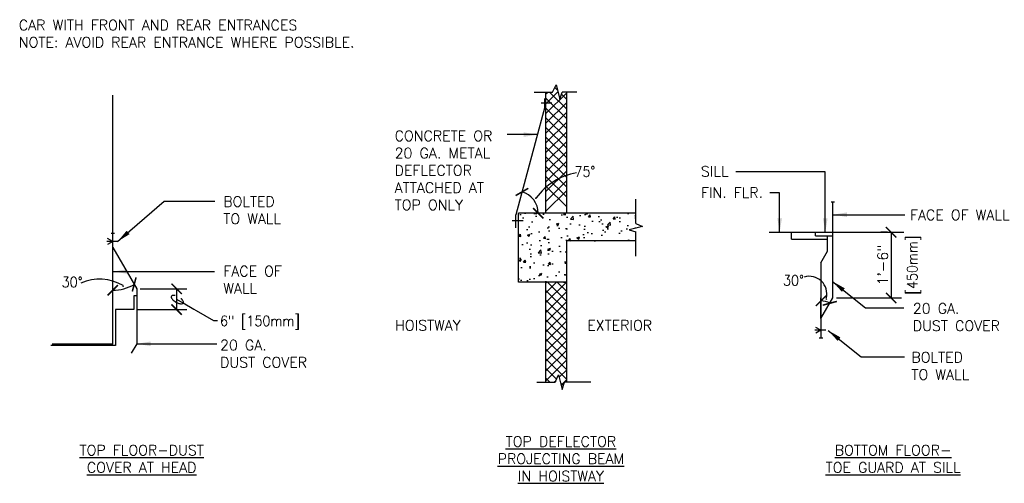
# Model space of a CAD drawing. Header units: inches. Extents: x 0.8 to 15.4, y 0.8 to 10.6.
# Tile 1 of 4: x 1.4 to 10.3, y 0.8 to 5. Entities that reach past the tile are written whole.
import ezdxf
from ezdxf.enums import TextEntityAlignment as Align

# ---------------------------------------------------------------- set-up
doc = ezdxf.new("R2010")
doc.units = ezdxf.units.IN
doc.header["$LTSCALE"] = 0.5
doc.header["$MEASUREMENT"] = 0
doc.header["$PDSIZE"] = -1
doc.layers.get('Defpoints').update_dxf_attribs({"color": 2})
for name, color, linetype in [('A-DETL-DIMS', 2, 'Continuous'), ('A-DETL-MEDM', 4, 'Continuous'), ('A-DETL-PATT', 8, 'Continuous'), ('A-DETL-TEXT', 2, 'Continuous')]:
    doc.layers.add(name, color=color, linetype=linetype)
doc.styles.add('Romans', font='romans.shx')
doc.dimstyles.new('VA-Dims', dxfattribs={"dimtxt": 0.09375, "dimasz": 0.09375, "dimexe": 0.09375, "dimexo": 0.03125, "dimgap": 0.02, "dimtad": 1, "dimdec": 5, "dimzin": 0, "dimdsep": 46, "dimlunit": 4, "dimtxsty": 'Romans', "dimblk": 'ARCHTICK', "dimcen": 0.09375, "dimclrd": 256, "dimclre": 256, "dimclrt": 256, "dimadec": 0, "dimazin": 0, "dimtfac": 1, "dimtdec": 5, "dimtofl": 0, "dimtmove": 0, "dimatfit": 3, "dimfxl": 1, "dimfrac": 2, "dimtolj": 1, "dimtzin": 0, "dimlwd": -1, "dimlwe": -1, "dimarcsym": 0})
doc.dimstyles.new('VA-Lead', dxfattribs={"dimtxt": 0.09375, "dimasz": 0.125, "dimexe": 0.125, "dimexo": 0.03125, "dimgap": 0.02, "dimtad": 1, "dimdec": 5, "dimzin": 0, "dimdsep": 46, "dimlunit": 4, "dimtxsty": 'Romans', "dimcen": 0.125, "dimclrd": 256, "dimclre": 256, "dimclrt": 256, "dimadec": 0, "dimazin": 0, "dimtfac": 1, "dimtdec": 5, "dimtofl": 0, "dimtmove": 0, "dimatfit": 3, "dimfxl": 1, "dimfrac": 2, "dimtolj": 1, "dimtzin": 0, "dimlwd": -1, "dimlwe": -1, "dimarcsym": 0})
doc.dimstyles.new('VA-Loop', dxfattribs={"dimtxt": 0.09375, "dimasz": 0.18, "dimexe": 0.125, "dimexo": 0.0625, "dimgap": 0.09, "dimtad": 0, "dimtih": 1, "dimtoh": 1, "dimdec": 4, "dimzin": 0, "dimdsep": 46, "dimtxsty": 'Romans', "dimcen": 0.09, "dimclrd": 256, "dimclre": 256, "dimclrt": 256, "dimadec": 0, "dimazin": 0, "dimtfac": 1, "dimtdec": 4, "dimtofl": 0, "dimtmove": 0, "dimatfit": 3, "dimldrblk": 'dimloop1', "dimfxl": 1, "dimtolj": 1, "dimtzin": 0, "dimlwd": -1, "dimlwe": -1, "dimarcsym": 0})

# ---------------------------------------------------------------- blocks, each defined once
blk = doc.blocks.new('_ArchTick')
at = {"color": 0, "linetype": 'ByBlock', "const_width": 0.15}
blk.add_lwpolyline([(-0.5, -0.5), (0.5, 0.5)], dxfattribs=at)
blk = doc.blocks.new('*D6')
at = {"layer": 'A-DETL-DIMS'}
blk.add_arc((5.8475, 3.2608), 0.1987, 0, 75, dxfattribs=at)
at = {"layer": 'Defpoints', "color": 0}
for p in [(6.1051, 4.2223), (6.0276, 3.3448), (5.8432, 3.2449), (5.8664, 3.2608), (6.9289, 3.2608)]:
    blk.add_point(p, dxfattribs=at)
at = {"layer": 'A-DETL-DIMS', "xscale": 0.09375, "yscale": 0.09375, "zscale": 0.09375}
for p, rotation in [((5.8989, 3.4528), 165.0000000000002), ((6.0462, 3.2608), 270.0000000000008)]:
    blk.add_blockref('_ArchTick', p, dxfattribs=dict(at, rotation=rotation))
at = {"layer": 'A-DETL-DIMS', "insert": (6.0582, 3.4225), "char_height": 0.09375, "attachment_point": 5, "rotation": 307.5, "style": 'Romans'}
blk.add_mtext('\\A1;.', dxfattribs=at)
blk = doc.blocks.new('*D7')
at = {"layer": 'A-DETL-DIMS'}
for p, q in [((2.4435, 2.5759), (2.8669, 2.5759)), ((2.7732, 2.5759), (2.7732, 2.3884)), ((2.4164, 2.3884), (2.8669, 2.3884))]:
    blk.add_line(p, q, dxfattribs=at)
at = {"layer": 'Defpoints', "color": 0}
for p in [(2.4122, 2.5759), (2.3852, 2.3884), (2.7732, 2.3884)]:
    blk.add_point(p, dxfattribs=at)
at = {"layer": 'A-DETL-DIMS', "xscale": 0.09375, "yscale": 0.09375, "zscale": 0.09375}
for p, rotation in [((2.7732, 2.5759), 90), ((2.7732, 2.3884), 270)]:
    blk.add_blockref('_ArchTick', p, dxfattribs=dict(at, rotation=rotation))
blk = doc.blocks.new('*D8')
at = {"layer": 'A-DETL-DIMS'}
blk.add_arc((2.1957, 2.9509), 0.3876, 270, 300, dxfattribs=at)
at = {"layer": 'Defpoints', "color": 0}
for p in [(2.1957, 3.0759), (2.1957, 2.9509), (2.263, 2.5692), (2.4122, 2.5759), (2.1957, 2.0759)]:
    blk.add_point(p, dxfattribs=at)
at = {"layer": 'A-DETL-DIMS', "xscale": 0.09375, "yscale": 0.09375, "zscale": 0.09375}
for p, rotation in [((2.3895, 2.6152), 29.9999999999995), ((2.1957, 2.5633), 179.9999999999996)]:
    blk.add_blockref('_ArchTick', p, dxfattribs=dict(at, rotation=rotation))
at = {"layer": 'A-DETL-DIMS', "insert": (2.2787, 2.6411), "char_height": 0.09375, "attachment_point": 5, "rotation": 15, "style": 'Romans'}
blk.add_mtext('\\A1;.', dxfattribs=at)
blk = doc.blocks.new('*D9')
at = {"layer": 'A-DETL-DIMS'}
blk.add_arc((8.6048, 2.3056), 0.1606, 60, 90, dxfattribs=at)
at = {"layer": 'Defpoints', "color": 0}
for p in [(8.6048, 2.4931), (8.6598, 2.4566), (8.7131, 2.4931), (8.6048, 2.3056), (8.6048, 2.3056)]:
    blk.add_point(p, dxfattribs=at)
at = {"layer": 'A-DETL-DIMS', "xscale": 0.09375, "yscale": 0.09375, "zscale": 0.09375}
for p, rotation in [((8.6048, 2.4663), 180), ((8.6851, 2.4447), 330.0000000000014)]:
    blk.add_blockref('_ArchTick', p, dxfattribs=dict(at, rotation=rotation))
at = {"layer": 'A-DETL-DIMS', "insert": (8.6637, 2.5254), "char_height": 0.09375, "attachment_point": 5, "rotation": 345, "style": 'Romans'}
blk.add_mtext('\\A1;.', dxfattribs=at)
blk = doc.blocks.new('*D10')
at = {"layer": 'A-DETL-DIMS'}
for p, q in [((9.2085, 3.0882), (9.146, 3.0882)), ((9.2397, 3.0882), (9.2397, 2.4931)), ((8.7443, 2.4931), (9.3335, 2.4931))]:
    blk.add_line(p, q, dxfattribs=at)
at = {"layer": 'Defpoints', "color": 0}
for p in [(9.2397, 3.0882), (8.7131, 2.4931), (9.2397, 2.4931)]:
    blk.add_point(p, dxfattribs=at)
at = {"layer": 'A-DETL-DIMS', "xscale": 0.09375, "yscale": 0.09375, "zscale": 0.09375}
for p, rotation in [((9.2397, 3.0882), 90), ((9.2397, 2.4931), 270)]:
    blk.add_blockref('_ArchTick', p, dxfattribs=dict(at, rotation=rotation))
at = {"layer": 'A-DETL-DIMS', "insert": (9.1639, 2.7907), "char_height": 0.09375, "attachment_point": 5, "rotation": 90, "style": 'Romans'}
blk.add_mtext('\\A1;1\'-6"', dxfattribs=at)
blk = doc.blocks.new('dimloop1')
blk.add_line((-0.383, 0), (-1, 0))
blk.add_lwpolyline([(0.15, -0.121, 0.038212), (0.207, -0.1, 0.102096), (0.278, -0.047, 0.184921), (0.296, 0, 0.184921), (0.278, 0.047, 0.102096), (0.207, 0.099, 0.060952), (0.115, 0.129, 0.047258), (-0.008, 0.14), (-0.078, 0.14, 0.047258), (-0.202, 0.129, 0.060952), (-0.294, 0.099, 0.102096), (-0.365, 0.047, 0.184921), (-0.383, 0, 0.184921), (-0.365, -0.047, 0.102096), (-0.294, -0.1, 0.060952), (-0.202, -0.129, 0.011023), (-0.173, -0.134, 0.047258)], format="xyb")

msp = doc.modelspace()

# ---------------------------------------------------------------- hatches: boundary and pattern name
at = {"layer": 'A-DETL-PATT'}
h = msp.add_hatch(dxfattribs=at)
h.set_pattern_fill('AR-CONC', color=256, scale=0.03125, style=0)
h.set_pattern_definition([(50, (-7.88235, -1.29484), (0.2241438, -0.01961), [0.0234375, -0.2578125]), (355, (-7.88235, -1.29484), (-0.0433598, 0.23506), [0.01875, -0.20625]), (100.4514, (-7.86367, -1.29647), (0.1807842, 0.21545), [0.0199188, -0.219107]), (46.1842, (-7.88235, -1.23234), (0.333513, -0.0517247), [0.035156, -0.386719]), (96.6356, (-7.85456, -1.23665), (0.292082, 0.304412), [0.029878, -0.32866]), (351.1842, (-7.88235, -1.23234), (0.292082, 0.304412), [0.028125, -0.309375]), (21, (-7.8511, -1.24796), (0.1865335, -0.1258184), [0.0234375, -0.2578125]), (326, (-7.8511, -1.24796), (0.076036, 0.2266094), [0.01875, -0.20625]), (71.4514, (-7.83556, -1.25845), (0.2625696, 0.1007908), [0.0199188, -0.219107]), (37.5, (-7.88235, -1.294836), (0.00379995, 0.10402933), [0, -0.20375, 0, -0.209375, 0, -0.2070312]), (7.5, (-7.88235, -1.29484), (0.0822092, 0.1232537), [0, -0.119375, 0, -0.1990625, 0, -0.07890625]), (327.5, (-7.95204, -1.29484), (0.1668195, -0.0070484), [0, -0.078125, 0, -0.24375, 0, -0.3234375]), (317.5, (-7.98329, -1.29484), (0.1822457, 0.0312828), [0, -0.1015625, 0, -0.161875, 0, -0.2296875])])
h.paths.add_polyline_path([(6.928851, 3.010838), (6.928851, 3.260838), (5.866351, 3.260838), (5.866351, 2.635838), (6.303851, 2.635838), (6.303851, 3.010838)])

# ---------------------------------------------------------------- linework, layer by layer
at = {"layer": 'A-DETL-MEDM'}
for p, q in [((2.195695, 2.075854), (2.195695, 4.330019)), ((6.105108, 4.222319), (6.105108, 4.2987)), ((6.116351, 3.260838), (6.116351, 4.357825)), ((6.303851, 3.260838), (6.303851, 4.357825)), ((6.105108, 4.222319), (5.843219, 3.244935)), ((6.072444, 4.259102), (6.170277, 4.259102)), ((8.72871, 3.360007), (8.69746, 3.360007)), ((8.713085, 2.493143), (8.713085, 3.360007)), ((5.843219, 3.129193), (5.843219, 3.244935)), ((6.928851, 3.260838), (5.866351, 3.260838)), ((5.866351, 2.635838), (5.866351, 3.260838)), ((5.810554, 3.193076), (5.908388, 3.193076)), ((2.195695, 3.00408), (2.148993, 3.031043)), ((2.21132, 3.075854), (2.18007, 3.075854)), ((8.137626, 3.088197), (9.35634, 3.088197)), ((8.338085, 3.025697), (8.338085, 3.088197)), ((8.555828, 3.056947), (8.555828, 3.088197)), ((8.555828, 3.056947), (8.713085, 3.056947)), ((8.665041, 2.915231), (8.665041, 3.056947)), ((2.239602, 3.00408), (2.141768, 3.00408)), ((2.195695, 3.00408), (2.148993, 2.977116)), ((2.195695, 2.950854), (2.412201, 2.575854)), ((6.928851, 3.010838), (6.303851, 3.010838)), ((6.303851, 1.729552), (6.303851, 3.010838)), ((8.338085, 3.025697), (8.665041, 3.025697)), ((8.665041, 2.915231), (8.665041, 3.022514)), ((8.604832, 2.810945), (8.665041, 2.915231)), ((8.604832, 2.810945), (8.604832, 2.128)), ((6.303851, 2.635838), (5.866351, 2.635838)), ((2.412201, 2.513354), (2.385151, 2.513354)), ((2.385151, 2.513354), (2.385151, 2.388354)), ((2.412201, 2.575854), (2.412201, 2.077733)), ((2.412201, 2.575854), (2.412201, 2.513354)), ((8.604832, 2.305643), (8.713085, 2.493143)), ((8.604832, 2.305643), (8.604832, 2.493143)), ((2.385151, 2.388354), (2.220682, 2.388354)), ((2.220682, 2.388354), (2.220682, 2.061944)), ((8.648739, 2.199774), (8.550905, 2.199774)), ((8.604832, 2.199774), (8.55813, 2.226738)), ((8.604832, 2.199774), (8.55813, 2.172811)), ((2.220682, 2.061944), (1.635555, 2.061944)), ((2.195695, 2.075854), (1.646517, 2.075854)), ((2.412201, 2.077733), (2.362698, 1.991991)), ((8.620457, 2.128), (8.589207, 2.128))]:
    msp.add_line(p, q, dxfattribs=at)
at = {"layer": 'A-DETL-PATT'}
for p, q in [((6.219941, 4.374562), (6.195679, 4.398824)), ((6.116351, 4.251744), (6.223942, 4.359335)), ((6.116351, 4.340132), (6.134043, 4.357825)), ((6.116351, 4.163356), (6.303851, 4.350856)), ((6.303851, 4.113876), (6.116351, 4.301376)), ((6.303851, 4.202264), (6.14829, 4.357825)), ((6.303851, 4.290652), (6.255517, 4.338986)), ((6.116351, 4.074967), (6.303851, 4.262467)), ((6.303851, 4.025487), (6.116351, 4.212987)), ((6.116351, 3.986579), (6.303851, 4.174079)), ((6.303851, 3.937099), (6.116351, 4.124599)), ((6.116351, 3.898191), (6.303851, 4.085691)), ((6.303851, 3.848711), (6.116351, 4.036211)), ((6.116351, 3.809802), (6.303851, 3.997302)), ((6.303851, 3.760322), (6.116351, 3.947822)), ((6.116351, 3.721414), (6.303851, 3.908914)), ((6.303851, 3.671934), (6.116351, 3.859434)), ((6.116351, 3.633026), (6.303851, 3.820526)), ((6.303851, 3.583546), (6.116351, 3.771046)), ((6.116351, 3.544637), (6.303851, 3.732137)), ((6.303851, 3.495157), (6.116351, 3.682657)), ((6.116351, 3.456249), (6.303851, 3.643749)), ((6.303851, 3.406769), (6.116351, 3.594269)), ((6.116351, 3.367861), (6.303851, 3.555361)), ((6.303851, 3.31838), (6.116351, 3.50588)), ((6.116351, 3.279472), (6.303851, 3.466972)), ((6.116351, 1.729552), (6.116351, 2.635838)), ((6.116351, 2.627594), (6.124595, 2.635838)), ((6.116351, 2.539206), (6.212984, 2.635838)), ((6.116351, 2.450817), (6.301372, 2.635838)), ((6.303851, 2.461797), (6.12981, 2.635838)), ((6.303851, 2.550186), (6.218198, 2.635838)), ((6.303851, 2.373409), (6.116351, 2.560909)), ((6.116351, 2.362429), (6.303851, 2.549929)), ((6.303851, 2.285021), (6.116351, 2.472521)), ((6.116351, 2.274041), (6.303851, 2.461541)), ((6.303851, 2.196632), (6.116351, 2.384132)), ((6.116351, 2.185652), (6.303851, 2.373152)), ((6.303851, 2.108244), (6.116351, 2.295744)), ((6.116351, 2.097264), (6.303851, 2.284764)), ((6.303851, 2.019856), (6.116351, 2.207356)), ((6.116351, 2.008875), (6.303851, 2.196375)), ((6.303851, 1.931467), (6.116351, 2.118967)), ((6.116351, 1.920487), (6.303851, 2.107987)), ((6.303851, 1.843079), (6.116351, 2.030579)), ((6.116351, 1.832099), (6.303851, 2.019599)), ((6.303851, 1.75469), (6.116351, 1.94219)), ((6.116351, 1.74371), (6.303851, 1.93121)), ((6.212464, 1.757689), (6.116351, 1.853802)), ((6.235302, 1.774273), (6.303851, 1.842822)), ((6.152212, 1.729552), (6.116351, 1.765414)), ((6.190581, 1.729552), (6.207119, 1.74609)), ((6.273725, 1.696428), (6.24935, 1.720803)), ((6.253692, 1.704275), (6.303851, 1.754434))]:
    msp.add_line(p, q, dxfattribs=at)
at = {"layer": 'A-DETL-TEXT'}
for p, q in [((6.176784, 4.357825), (6.207072, 4.423545)), ((6.207072, 4.423545), (6.241209, 4.293609)), ((6.010492, 4.357825), (6.176784, 4.357825)), ((6.241209, 4.293609), (6.261457, 4.357825)), ((6.395295, 4.357825), (6.261457, 4.357825)), ((6.928851, 3.168539), (6.928851, 3.38755)), ((6.988938, 3.140847), (6.87014, 3.109636)), ((6.928851, 3.168539), (6.988938, 3.140847)), ((6.87014, 3.109636), (6.928851, 3.091124)), ((6.928851, 2.872113), (6.928851, 3.091124)), ((6.199497, 1.729552), (6.229785, 1.795273)), ((6.229785, 1.795273), (6.263922, 1.665337)), ((6.033205, 1.729552), (6.199497, 1.729552)), ((6.263922, 1.665337), (6.28417, 1.729552)), ((6.523713, 1.729552), (6.28417, 1.729552))]:
    msp.add_line(p, q, dxfattribs=at)
for centre, radius, start, end in [((6.497822, 3.053663), 0.583292, 100.5337775, 143.6462328), ((8.499882, 2.531007), 0.158548, 346.0128773, 106.9198641), ((2.075066, 2.25084), 0.413018, 58.8770937, 113.9302449)]:
    msp.add_arc(centre, radius, start, end, dxfattribs=at)

# ---------------------------------------------------------------- texts
at = {"layer": 'A-DETL-TEXT', "style": 'Romans', "width": 0.9}
for s, p in [('75%%D', (6.374713, 3.590939)), ('30%%D', (1.733676, 2.589927)), ('30%%D', (8.261528, 2.605463)), ('6" [150mm]', (3.166581, 2.238516))]:
    msp.add_text(s, height=0.09375, dxfattribs=at).set_placement(p)
msp.add_text('[450mm]', height=0.09375, rotation=90, dxfattribs=at).set_placement((9.384096, 2.79067), align=Align.TOP_CENTER)
at = {"layer": 'A-DETL-TEXT', "char_height": 0.09375, "style": 'Romans'}
for s, insert, width, attachment_point in [('CAR WITH FRONT AND REAR ENTRANCES \\PNOTE: AVOID REAR ENTRANCE WHERE POSSIBLE.', (1.345876, 5.011204), 3.70446429, 1), ('CONCRETE OR 20 GA. METAL DEFLECTOR ATTACHED AT TOP ONLY', (4.746921, 4.00738), 1.02179487, 1), ('SILL', (7.518648, 3.686235), 0.23303571, 1), ('FIN. FLR.', (7.518648, 3.49358), 0.70703772, 1), ('BOLTED TO WALL', (3.195732, 3.412847), 0.68303571, 1), ('FACE OF WALL', (9.410944, 3.291436), 1.05749663, 1), ('FACE OF WALL', (3.195732, 2.782408), 0.73191669, 1), ('20 GA. \\PDUST COVER', (9.436749, 2.444467), 0.91288182, 1), ('HOISTWAY', (4.750356, 2.291761), 0.57455357, 1), ('EXTERIOR', (6.490126, 2.291761), 0.55848214, 1), ('20 GA. \\PDUST COVER', (3.166581, 2.113164), 1.03561822, 1), ('BOLTED  TO WALL', (9.423846, 2.0023), 0.6749459, 1), ('{\\LTOP FLOOR-DUST COVER AT HEAD}', (2.457364, 1.036291), 1.68225347, 5), ('{\\LTOP DEFLECTOR PROJECTING BEAM \\PIN HOISTWAY}', (6.251408, 1.036291), 1.68225347, 5), ('{\\LBOTTOM FLOOR-\\PTOE GUARD AT SILL}', (9.257806, 1.036291), 1.68225347, 5)]:
    msp.add_mtext(s, dxfattribs=dict(at, insert=insert, width=width, attachment_point=attachment_point))

# ---------------------------------------------------------------- dimensions: what is measured, and where the dimension line sits
at = {"layer": 'A-DETL-DIMS'}
for base, line1, line2, picture, middle in [((6.027591, 3.344825), ((6.928851, 3.260838), (5.866351, 3.260838)), ((6.105108, 4.222319), (5.843219, 3.244935)), '*D6', (6.058199, 3.422529)), ((2.262999, 2.569153), ((2.195695, 2.950854), (2.412201, 2.575854)), ((2.195695, 2.075854), (2.195695, 3.075854)), '*D8', (2.278702, 2.641068)), ((8.659769, 2.456582), ((8.604832, 2.305643), (8.604832, 2.493143)), ((8.604832, 2.305643), (8.713085, 2.493143)), '*D9', (8.663713, 2.525392))]:
    dim = msp.add_angular_dim_2l(base=base, line1=line1, line2=line2, text='.', dimstyle='VA-Dims', override={"dimpost": '\\X'}, dxfattribs=at)
    dim.commit()
    dim.dimension.update_dxf_attribs({"geometry": picture, "text_midpoint": middle})
dim = msp.add_linear_dim(base=(9.239723, 2.493143), p1=(9.239723, 3.088197), p2=(8.713085, 2.493143), angle=90, text='1\'-6"', dimstyle='VA-Dims', override={"dimpost": '\\X'}, dxfattribs=at)
dim.commit()
dim.dimension.update_dxf_attribs({"geometry": '*D10', "text_midpoint": (9.239723, 2.79067), "dimtype": 160})
dim = msp.add_linear_dim(base=(2.773167, 2.388354), p1=(2.412201, 2.575854), p2=(2.385151, 2.388354), angle=90, text=' ', dimstyle='VA-Dims', override={"dimpost": '\\X'}, dxfattribs=at)
dim.commit()
dim.dimension.update_dxf_attribs({"geometry": '*D7', "text_midpoint": (2.773167, 2.482104)})

# ---------------------------------------------------------------- leaders
msp.add_leader([(2.773167, 2.482104), (3.107957, 2.288812), (3.14279, 2.288812)], dimstyle='VA-Loop', override={"dimgap": 0.09, "dimtad": 0}, dxfattribs=at)
at = {"layer": 'A-DETL-TEXT'}
for points in [[(6.039975, 3.972086), (5.766395, 3.972086)], [(8.644192, 3.088197), (8.644192, 3.634187), (7.835905, 3.634187)], [(8.231156, 3.088197), (8.231156, 3.44527), (8.143277, 3.44527)], [(2.239602, 3.00408), (2.66165, 3.370096), (3.118346, 3.370096)], [(8.714496, 3.24702), (9.364807, 3.24702)], [(2.200735, 2.732444), (3.117406, 2.732444)], [(8.710178, 2.642437), (9.006938, 2.404123), (9.355308, 2.404123)], [(8.67147, 2.198014), (8.96823, 1.9597), (9.361759, 1.9597)], [(2.412201, 2.077733), (3.13778, 2.077733)]]:
    msp.add_leader(points, dimstyle='VA-Lead', override={"dimtad": 0}, dxfattribs=at)

doc.saveas('drawing.dxf')
